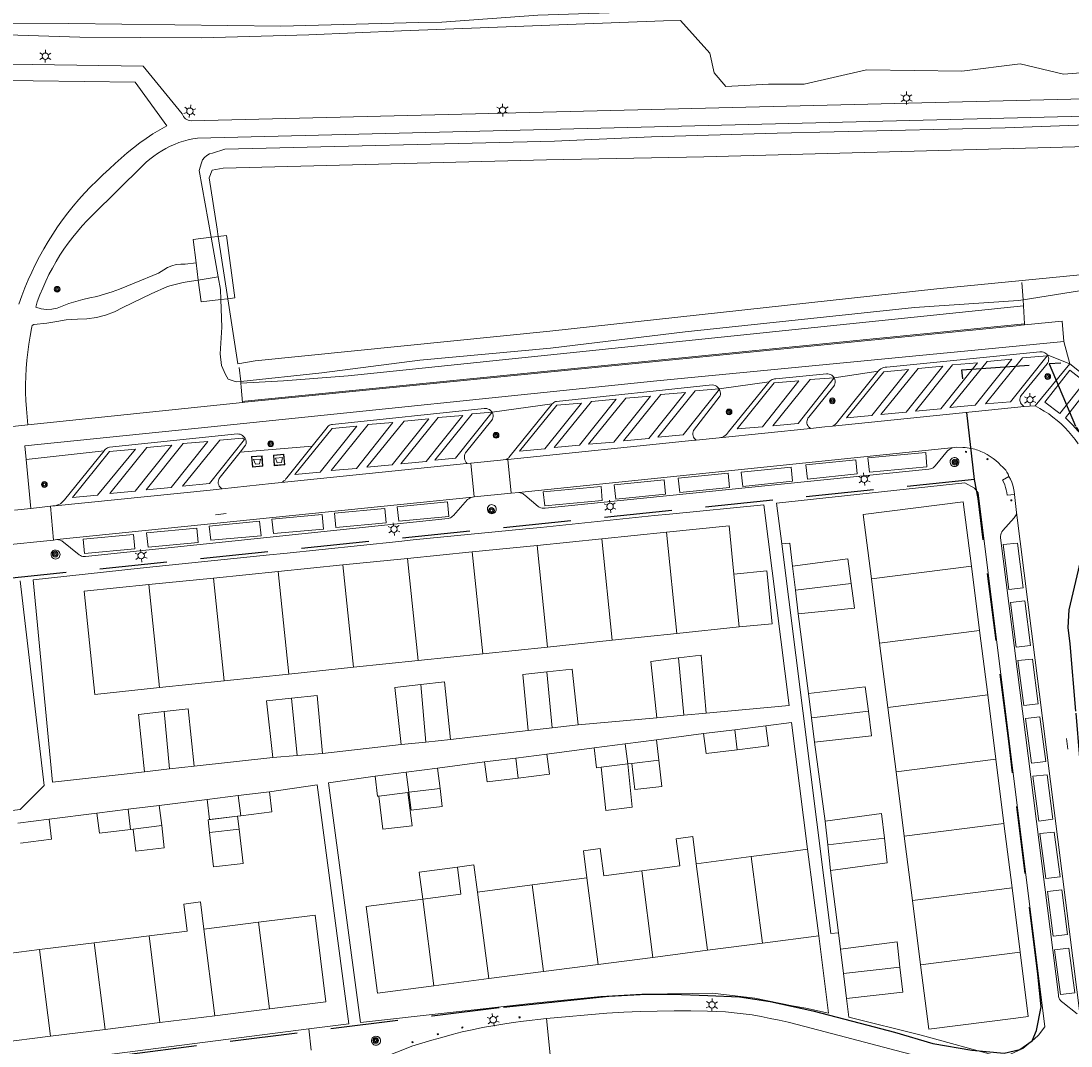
# Model space of a CAD drawing. Header units: metres. Extents: x 89872 to 94585, y 463299 to 469000.
# Tile 202 of 230: x 91280 to 91379, y 466183 to 466279. Entities that reach past the tile are written whole.
import ezdxf
from ezdxf.enums import TextEntityAlignment as Align

# ---------------------------------------------------------------- set-up
doc = ezdxf.new("R2010")
doc.units = ezdxf.units.M
doc.linetypes.add('HIDDEN', pattern=[9.525, 6.35, -3.175])
doc.layers.get('0').update_dxf_attribs({"linetype": 'CONTINUOUS'})
for name, color, linetype, lineweight in [('B-WE-GK-BESCHOEIING-G', 251, 'CONTINUOUS', 13), ('B-WE-GR-BEPLANTING_CULTUUR-G', 251, 'CONTINUOUS', 13), ('B-WE-GR-BOOM-S', 251, 'CONTINUOUS', 13), ('B-WE-IE-MEUBILAIR_WEGMEUBILAIR_PAAL-G', 251, 'CONTINUOUS', 13), ('B-WE-IE-TERREINAFSCHEIDING-G', 251, 'CONTINUOUS', 13), ('B-WE-IE-TERREINAFSCHEIDING_KUNSTMATIG_HEKWERK-G', 251, 'CONTINUOUS', 13), ('B-WE-KL-ET_LS_OV_LICHTMAST-S', 251, 'CONTINUOUS', 13), ('B-WE-KW-KUNSTWERK-GV', 251, 'CONTINUOUS', 13), ('B-WE-KW-KUNSTWERK_STEIGER-G', 251, 'CONTINUOUS', 13), ('B-WE-OG-TOPOGRAFIE_BEBOUWING-GV', 251, 'CONTINUOUS', 13), ('B-WE-OG-TOPOGRAFIE_BEBOUWING_LUIFEL-GV', 251, 'CONTINUOUS', 13), ('B-WE-OG-TOPOGRAFIE_HUISNUMMER-T25', 251, 'CONTINUOUS', 13), ('B-WE-OG-TOPOGRAFIE_STRAATNAAM-T18', 251, 'CONTINUOUS', 13), ('B-WE-OG-TOPOGRAFIE_WATER-GV', 251, 'CONTINUOUS', 13), ('B-WE-VH-KANTOPSLUITING_AFVALPLAATS-G', 251, 'CONTINUOUS', 13), ('B-WE-VH-VERHARDING-GV', 251, 'CONTINUOUS', 13), ('Percelen', 10, 'HIDDEN', 25)]:
    doc.layers.add(name, color=color, linetype=linetype, lineweight=lineweight)
doc.styles.get("Standard").update_dxf_attribs({"font": 'isocp.shx'})

# ---------------------------------------------------------------- blocks, each defined once
blk = doc.blocks.new('Q_BOOM')
for radius in [0.27, 0.18, 0.09]:
    blk.add_circle((0, 0), radius)
blk = doc.blocks.new('Q_AFVAL_APART_PLAATS')
for points in [[(-0.5, 0.5), (0.5, 0.5), (0.5, -0.5), (-0.5, -0.5)], [(-0.336, 0.197), (0.331, 0.197), (0.19, -0.251), (-0.196, -0.251)]]:
    blk.add_lwpolyline(points, close=True)
blk.add_lwpolyline([(-0.442, 0.464), (0.438, 0.464, -0.414214), (0.459, 0.442), (0.459, -0.437, -0.414214), (0.438, -0.459), (-0.442, -0.459, -0.414214), (-0.463, -0.437), (-0.463, 0.442, -0.414214), (-0.442, 0.464)], format="xyb")
blk = doc.blocks.new('Q_LICHTMAST')
for points in [[(-0.26, 0.15), (-0.52, 0.3)], [(0, 0.3), (0, 0.6)], [(0.26, 0.15), (0.52, 0.3)], [(-0.26, -0.15), (-0.52, -0.3)], [(0, -0.3), (0, -0.6)], [(0.26, -0.15), (0.52, -0.3)]]:
    blk.add_lwpolyline(points)
blk.add_circle((0, 0), 0.3)
blk = doc.blocks.new('Q_PAAL_STEEN')
for points in [[(-0.5, 0.5), (0.5, 0.5), (0.5, -0.5), (-0.5, -0.5)], [(-0.08, 0.33), (0.07, 0.33), (0.07, -0.33), (-0.08, -0.33)]]:
    blk.add_lwpolyline(points, close=True)
blk.add_lwpolyline([(-0.44, 0.46), (0.44, 0.46, -0.414214), (0.46, 0.44), (0.46, -0.44, -0.414214), (0.44, -0.46), (-0.44, -0.46, -0.414214), (-0.46, -0.44), (-0.46, 0.44), (-0.46, 0.44), (-0.46, 0.45), (-0.46, 0.45), (-0.46, 0.45), (-0.46, 0.45), (-0.46, 0.45), (-0.46, 0.45), (-0.46, 0.46), (-0.46, 0.46), (-0.46, 0.46), (-0.45, 0.46), (-0.45, 0.46), (-0.45, 0.46), (-0.45, 0.46), (-0.45, 0.46), (-0.45, 0.46), (-0.44, 0.46), (-0.44, 0.46)], format="xyb")
blk = doc.blocks.new('Q_PAALTJE')
at = {"xscale": 0.1, "yscale": 0.1, "zscale": 0.01}
blk.add_blockref('Q_PAAL_STEEN', (0, 0), dxfattribs=at)

msp = doc.modelspace()

# ---------------------------------------------------------------- linework, layer by layer
at = {"layer": 'B-WE-GK-BESCHOEIING-G'}
for p, q in [((91298.504, 466258.634), (91298.398, 466259.321)), ((91299.406, 466252.787), (91298.504, 466258.634))]:
    msp.add_line(p, q, dxfattribs=at)
for points in [[(91340.954, 466279.803), (91328.513, 466279.408), (91319.498, 466278.76), (91317.328, 466278.705), (91304.37, 466278.38), (91284.472, 466278.614), (91278.159, 466278.598), (91256.691, 466279.164), (91254.786, 466279.286), (91253.199, 466279.232), (91250.365, 466279.363), (91249.034, 466279.255), (91247.749, 466279.301), (91243.741, 466279.321), (91238.942, 466279.372), (91233.103, 466279.545), (91231.259, 466279.231), (91229.687, 466278.948), (91229.224, 466278.815)], [(91298.964, 466265.035), (91329.314, 466265.811), (91344.096, 466266.099), (91394.022, 466267.465), (91398.805, 466267.278), (91408.611, 466265.782), (91415.739, 466264.808), (91416.07, 466264.818)], [(91416.137, 466256.926), (91409.577, 466257.843), (91408.157, 466257.94), (91402.944, 466257.544), (91381.97, 466255.277), (91365.964, 466253.723), (91329.636, 466249.745), (91301.964, 466246.944), (91300.349, 466246.674), (91299.406, 466252.787)]]:
    msp.add_lwpolyline(points, dxfattribs=at)
at = {"layer": 'B-WE-GR-BEPLANTING_CULTUUR-G'}
for p, q in [((91296.63, 466254.516), (91298.509, 466254.852)), ((91374.097, 466252.11), (91374.193, 466250.424)), ((91374.193, 466250.424), (91374.199, 466250.323)), ((91378.427, 466246.677), (91377.891, 466248.756)), ((91376.318, 466247.517), (91378.427, 466246.677)), ((91356.308, 466245.364), (91360.456, 466245.996)), ((91345.519, 466244.323), (91350.23, 466244.985)), ((91324.204, 466242.134), (91329.863, 466242.927)), ((91280.483, 466237.688), (91287.805, 466238.503))]:
    msp.add_line(p, q, dxfattribs=at)
for points in [[(91341.89, 466278.904), (91344.632, 466275.854), (91345.042, 466273.978), (91346.142, 466272.717), (91350.159, 466272.937), (91353.488, 466272.922), (91359.341, 466274.284), (91368.306, 466274.144), (91373.768, 466274.844), (91377.83, 466273.864), (91383.152, 466274.284), (91391.276, 466274.284), (91398.279, 466274.004), (91402.621, 466273.444), (91406.123, 466274.564), (91407.664, 466276.665), (91408.784, 466279.747), (91408.644, 466283.528), (91408.858, 466287.8)], [(91300.624, 466244.856), (91300.644, 466244.473), (91300.796, 466243.052)]]:
    msp.add_lwpolyline(points, dxfattribs=at)
at = {"layer": 'B-WE-IE-TERREINAFSCHEIDING-G'}
for p, q in [((91300.549, 466238.364), (91307.329, 466238.954)), ((91352.946, 466223.189), (91353.898, 466215.728)), ((91354.461, 466211.154), (91355.474, 466203.721)), ((91355.976, 466199.119), (91356.719, 466193.248))]:
    msp.add_line(p, q, dxfattribs=at)
for points in [[(91237.435, 466275.419), (91291.447, 466274.63), (91295.113, 466270.138), (91295.166, 466270.009), (91295.238, 466269.889), (91295.327, 466269.781), (91295.431, 466269.688), (91295.548, 466269.612), (91295.675, 466269.554), (91295.809, 466269.516), (91295.948, 466269.499), (91393.767, 466271.881)], [(91279.793, 466252.274), (91280.064, 466253.041), (91280.356, 466253.8), (91280.669, 466254.551), (91281.002, 466255.292), (91281.357, 466256.024), (91281.731, 466256.746), (91282.126, 466257.458), (91282.54, 466258.158), (91282.973, 466258.846), (91283.426, 466259.522), (91283.897, 466260.185), (91284.386, 466260.834), (91284.893, 466261.47), (91285.418, 466262.091), (91285.96, 466262.698), (91286.519, 466263.289), (91287.093, 466263.864), (91287.684, 466264.423), (91288.29, 466264.966), (91288.829, 466265.489), (91289.383, 466265.995), (91289.953, 466266.484), (91290.538, 466266.955), (91291.136, 466267.408), (91291.749, 466267.843), (91292.375, 466268.258), (91293.013, 466268.653), (91293.663, 466269.029), (91290.717, 466273.126), (91238.022, 466273.812)], [(91391.164, 466270.205), (91296.562, 466267.864), (91296.119, 466267.79), (91295.68, 466267.693), (91295.247, 466267.576), (91294.819, 466267.437), (91294.4, 466267.276), (91293.988, 466267.096), (91293.586, 466266.895), (91293.195, 466266.675), (91292.815, 466266.435), (91292.447, 466266.177), (91292.092, 466265.902), (91291.752, 466265.609), (91291.426, 466265.299), (91286.695, 466260.628), (91286.207, 466260.134), (91285.735, 466259.625), (91285.28, 466259.1), (91284.842, 466258.561), (91284.422, 466258.007), (91284.021, 466257.44), (91283.639, 466256.86), (91283.276, 466256.268), (91282.932, 466255.665), (91282.609, 466255.05), (91282.306, 466254.425), (91282.023, 466253.79), (91281.762, 466253.147), (91281.522, 466252.495), (91281.389, 466251.986), (91281.868, 466251.845), (91282.37, 466251.785), (91282.875, 466251.808), (91283.37, 466251.912), (91283.841, 466252.096), (91284.481, 466252.325), (91285.129, 466252.531), (91285.784, 466252.713), (91286.445, 466252.872), (91287.111, 466253.006), (91287.828, 466253.209), (91288.538, 466253.436), (91289.239, 466253.687), (91289.932, 466253.962), (91290.615, 466254.26), (91292.895, 466255.188), (91293.387, 466255.495), (91293.749, 466255.72), (91294.141, 466255.888), (91294.553, 466255.996), (91294.977, 466256.042), (91295.403, 466256.024), (91296.418, 466256.161)], [(91296.63, 466254.516), (91295.58, 466254.381), (91295.209, 466254.301), (91294.839, 466254.218), (91294.469, 466254.132), (91294.1, 466254.042), (91293.732, 466253.948), (91292.208, 466253.232), (91289.56, 466251.966), (91288.764, 466251.559), (91287.929, 466251.242), (91287.065, 466251.018), (91286.181, 466250.89), (91285.288, 466250.858), (91284.214, 466250.8), (91283.356, 466250.65), (91282.419, 466250.475), (91281.187, 466250.375), (91281.033, 466250.263), (91281.005, 466250.132), (91280.978, 466250), (91280.838, 466249.255), (91280.718, 466248.507), (91280.618, 466247.756), (91280.539, 466247.002), (91280.48, 466246.247), (91280.442, 466245.49), (91280.424, 466244.733), (91280.426, 466243.975), (91280.449, 466243.218), (91280.493, 466242.461), (91280.557, 466241.706), (91280.641, 466240.953)], [(91300.624, 466244.856), (91304.624, 466245.066), (91310.684, 466245.533), (91374.097, 466252.11)], [(91351.397, 466229.758), (91352.153, 466229.848), (91352.41, 466227.687)]]:
    msp.add_lwpolyline(points, dxfattribs=at)
at = {"layer": 'B-WE-IE-TERREINAFSCHEIDING_KUNSTMATIG_HEKWERK-G'}
for p, q in [((91373.922, 466254.321), (91374.065, 466252.674)), ((91374.065, 466252.674), (91374.097, 466252.11)), ((91300.615, 466245.014), (91300.48, 466246.329)), ((91300.615, 466245.014), (91300.624, 466244.856))]:
    msp.add_line(p, q, dxfattribs=at)
msp.add_lwpolyline([(91300.786, 466243.151), (91301.005, 466243.174), (91374.193, 466250.424)], dxfattribs=at)
at = {"layer": 'B-WE-KW-KUNSTWERK-GV'}
msp.add_line((91296.418, 466256.161), (91296.63, 466254.516), dxfattribs=at)
at = {"layer": 'B-WE-KW-KUNSTWERK_STEIGER-G'}
for p, q in [((91298.504, 466258.634), (91297.847, 466258.554)), ((91299.294, 466258.729), (91298.504, 466258.634)), ((91298.754, 466252.709), (91299.406, 466252.787))]:
    msp.add_line(p, q, dxfattribs=at)
for points in [[(91297.847, 466258.554), (91296.136, 466258.348), (91296.418, 466256.161)], [(91299.406, 466252.787), (91300.05, 466252.865), (91299.294, 466258.729)], [(91296.63, 466254.516), (91296.892, 466252.485), (91298.754, 466252.709)]]:
    msp.add_lwpolyline(points, dxfattribs=at)
at = {"layer": 'B-WE-OG-TOPOGRAFIE_BEBOUWING-GV'}
for p, q in [((91359.049, 466232.536), (91359.818, 466226.496)), ((91340.569, 466230.855), (91334.496, 466230.242)), ((91340.569, 466230.855), (91341.541, 466221.352)), ((91334.496, 466230.242), (91328.424, 466229.629)), ((91335.471, 466220.718), (91334.496, 466230.242)), ((91322.352, 466229.017), (91316.28, 466228.404)), ((91328.424, 466229.629), (91322.352, 466229.017)), ((91322.352, 466229.017), (91323.331, 466219.448)), ((91329.401, 466220.083), (91328.424, 466229.629)), ((91316.28, 466228.404), (91310.207, 466227.791)), ((91316.28, 466228.404), (91317.261, 466218.813)), ((91304.135, 466227.178), (91298.063, 466226.565)), ((91310.207, 466227.791), (91304.135, 466227.178)), ((91304.135, 466227.178), (91305.121, 466217.544)), ((91311.191, 466218.179), (91310.207, 466227.791)), ((91347.41, 466221.966), (91346.908, 466226.941)), ((91352.41, 466227.687), (91352.678, 466225.438)), ((91359.818, 466226.496), (91369.204, 466227.679)), ((91369.965, 466221.637), (91369.204, 466227.679)), ((91298.063, 466226.565), (91291.991, 466225.952)), ((91291.991, 466225.952), (91292.981, 466216.274)), ((91299.051, 466216.909), (91298.063, 466226.565)), ((91352.678, 466225.438), (91357.908, 466226.045)), ((91359.818, 466226.496), (91360.588, 466220.455)), ((91352.678, 466225.438), (91352.946, 466223.189)), ((91341.541, 466221.352), (91347.41, 466221.966)), ((91335.471, 466220.718), (91341.541, 466221.352)), ((91369.965, 466221.637), (91360.588, 466220.455)), ((91370.727, 466215.595), (91369.965, 466221.637)), ((91323.331, 466219.448), (91329.401, 466220.083)), ((91329.401, 466220.083), (91335.471, 466220.718)), ((91360.588, 466220.455), (91361.357, 466214.415)), ((91317.261, 466218.813), (91323.331, 466219.448)), ((91341.707, 466219.057), (91342.216, 466213.688)), ((91305.121, 466217.544), (91311.191, 466218.179)), ((91311.191, 466218.179), (91317.261, 466218.813)), ((91299.051, 466216.909), (91305.121, 466217.544)), ((91329.853, 466212.503), (91329.356, 466217.756)), ((91292.981, 466216.274), (91299.051, 466216.909)), ((91317.987, 466211.168), (91317.519, 466216.558)), ((91305.904, 466209.904), (91305.394, 466215.282)), ((91353.898, 466215.728), (91354.181, 466213.428)), ((91370.727, 466215.595), (91361.357, 466214.415)), ((91371.488, 466209.554), (91370.727, 466215.595)), ((91359.538, 466214.05), (91354.181, 466213.428)), ((91361.357, 466214.415), (91362.126, 466208.374)), ((91293.425, 466214.029), (91293.935, 466208.644)), ((91339.68, 466213.447), (91342.216, 466213.688)), ((91342.216, 466213.688), (91344.309, 466213.887)), ((91354.181, 466213.428), (91354.461, 466211.154)), ((91327.599, 466212.234), (91329.853, 466212.503)), ((91329.853, 466212.503), (91332.279, 466212.793)), ((91346.981, 466212.324), (91344.054, 466211.959)), ((91349.908, 466212.69), (91346.981, 466212.324)), ((91347.216, 466210.439), (91346.981, 466212.324)), ((91315.664, 466210.925), (91317.987, 466211.168)), ((91317.987, 466211.168), (91320.31, 466211.41)), ((91339.635, 466211.36), (91336.707, 466210.995)), ((91339.87, 466209.475), (91339.635, 466211.36)), ((91305.904, 466209.904), (91308.285, 466210.09)), ((91336.707, 466210.995), (91333.78, 466210.63)), ((91336.942, 466209.109), (91336.707, 466210.995)), ((91303.614, 466209.726), (91305.904, 466209.904)), ((91326.431, 466209.665), (91323.504, 466209.3)), ((91329.358, 466210.03), (91326.431, 466209.665)), ((91326.666, 466207.78), (91326.431, 466209.665)), ((91336.942, 466209.109), (91337.327, 466209.157)), ((91371.488, 466209.554), (91362.126, 466208.374)), ((91372.25, 466203.512), (91371.488, 466209.554)), ((91291.587, 466208.376), (91293.935, 466208.644)), ((91293.935, 466208.644), (91296.235, 466208.906)), ((91316.158, 466208.335), (91313.231, 466207.97)), ((91319.086, 466208.701), (91316.158, 466208.335)), ((91316.394, 466206.45), (91316.158, 466208.335)), ((91319.321, 466206.815), (91319.086, 466208.701)), ((91362.126, 466208.374), (91362.896, 466202.333)), ((91303.307, 466206.502), (91300.38, 466206.137)), ((91316.307, 466206.439), (91316.394, 466206.45)), ((91292.972, 466205.213), (91290.045, 466204.848)), ((91293.207, 466203.327), (91292.972, 466205.213)), ((91300.38, 466206.137), (91297.453, 466205.772)), ((91300.38, 466206.137), (91300.615, 466204.252)), ((91290.045, 466204.848), (91287.117, 466204.482)), ((91290.28, 466202.962), (91290.045, 466204.848)), ((91300.324, 466204.216), (91300.615, 466204.252)), ((91282.632, 466203.923), (91279.705, 466203.558)), ((91355.474, 466203.721), (91355.714, 466201.519)), ((91372.25, 466203.512), (91362.896, 466202.333)), ((91373.012, 466197.47), (91372.25, 466203.512)), ((91290.28, 466202.962), (91290.528, 466202.993)), ((91300.844, 466199.768), (91300.479, 466202.978)), ((91362.896, 466202.333), (91363.665, 466196.292)), ((91361.028, 466202.136), (91355.714, 466201.519)), ((91355.714, 466201.519), (91355.976, 466199.119)), ((91348.524, 466200.408), (91343.364, 466199.741)), ((91349.577, 466192.276), (91348.524, 466200.408)), ((91354.872, 466192.961), (91353.819, 466201.093)), ((91343.364, 466199.741), (91344.44, 466191.611)), ((91333.113, 466198.414), (91327.975, 466197.749)), ((91334.166, 466190.281), (91333.113, 466198.414)), ((91339.303, 466190.946), (91338.25, 466199.079)), ((91327.975, 466197.749), (91322.838, 466197.084)), ((91329.029, 466189.615), (91327.975, 466197.749)), ((91363.665, 466196.292), (91373.012, 466197.47)), ((91373.773, 466191.429), (91373.012, 466197.47)), ((91317.701, 466196.419), (91318.754, 466188.285)), ((91323.891, 466188.95), (91322.838, 466197.084)), ((91363.665, 466196.292), (91364.435, 466190.252)), ((91302.29, 466194.254), (91297.15, 466193.61)), ((91297.15, 466193.61), (91298.169, 466185.474)), ((91303.309, 466186.118), (91302.29, 466194.254)), ((91292.01, 466192.966), (91286.871, 466192.322)), ((91293.029, 466184.83), (91292.01, 466192.966)), ((91349.577, 466192.276), (91354.872, 466192.961)), ((91281.731, 466191.678), (91276.591, 466191.033)), ((91286.871, 466192.322), (91281.731, 466191.678)), ((91281.731, 466191.678), (91282.75, 466183.541)), ((91286.871, 466192.322), (91287.89, 466184.185)), ((91339.303, 466190.946), (91344.44, 466191.611)), ((91344.44, 466191.611), (91349.577, 466192.276)), ((91356.915, 466191.704), (91357.193, 466189.42)), ((91373.773, 466191.429), (91364.435, 466190.252)), ((91334.166, 466190.281), (91339.303, 466190.946)), ((91323.891, 466188.95), (91329.029, 466189.615)), ((91329.029, 466189.615), (91334.166, 466190.281)), ((91362.494, 466190.036), (91357.193, 466189.42)), ((91357.193, 466189.42), (91357.476, 466187.099)), ((91318.754, 466188.285), (91323.891, 466188.95)), ((91293.029, 466184.83), (91298.169, 466185.474)), ((91298.169, 466185.474), (91303.309, 466186.118)), ((91287.89, 466184.185), (91293.029, 466184.83)), ((91277.61, 466182.897), (91282.75, 466183.541)), ((91282.75, 466183.541), (91287.89, 466184.185))]:
    msp.add_line(p, q, dxfattribs=at)
for points in [[(91369.204, 466227.679), (91368.442, 466233.72), (91359.049, 466232.536)], [(91346.908, 466226.941), (91346.453, 466231.449), (91340.569, 466230.855)], [(91357.908, 466226.045), (91357.605, 466228.356), (91352.41, 466227.687)], [(91347.41, 466221.966), (91350.494, 466222.277), (91349.992, 466227.252), (91346.908, 466226.941)], [(91291.991, 466225.952), (91285.925, 466225.34), (91286.904, 466215.639), (91292.981, 466216.274)], [(91352.946, 466223.189), (91358.211, 466223.734), (91357.908, 466226.045)], [(91341.707, 466219.057), (91339.105, 466218.728), (91339.68, 466213.447)], [(91344.309, 466213.887), (91343.847, 466219.328), (91341.707, 466219.057)], [(91332.279, 466212.793), (91331.731, 466218.012), (91329.356, 466217.756)], [(91329.356, 466217.756), (91327.085, 466217.512), (91327.599, 466212.234)], [(91317.519, 466216.558), (91315.078, 466216.281), (91315.664, 466210.925)], [(91320.31, 466211.41), (91319.741, 466216.81), (91317.519, 466216.558)], [(91359.538, 466214.05), (91359.242, 466216.36), (91353.898, 466215.728)], [(91305.394, 466215.282), (91303.041, 466215.037), (91303.614, 466209.726)], [(91308.285, 466210.09), (91307.793, 466215.532), (91305.394, 466215.282)], [(91296.235, 466208.906), (91295.666, 466214.291), (91293.425, 466214.029)], [(91354.461, 466211.154), (91359.833, 466211.739), (91359.538, 466214.05)], [(91293.425, 466214.029), (91291.017, 466213.747), (91291.587, 466208.376)], [(91347.216, 466210.439), (91350.143, 466210.804), (91349.908, 466212.69)], [(91344.054, 466211.959), (91344.289, 466210.074), (91347.216, 466210.439)], [(91333.78, 466210.63), (91334.015, 466208.744), (91334.461, 466208.8)], [(91323.504, 466209.3), (91323.739, 466207.414), (91326.666, 466207.78)], [(91326.666, 466207.78), (91329.593, 466208.145), (91329.358, 466210.03)], [(91313.231, 466207.97), (91313.466, 466206.085), (91313.562, 466206.097)], [(91300.615, 466204.252), (91303.543, 466204.617), (91303.307, 466206.502)], [(91297.453, 466205.772), (91297.688, 466203.886), (91300.324, 466204.216)], [(91287.117, 466204.482), (91287.353, 466202.597), (91290.28, 466202.962)], [(91361.028, 466202.136), (91360.762, 466204.445), (91355.474, 466203.721)], [(91279.94, 466201.672), (91282.867, 466202.038), (91282.632, 466203.923)], [(91297.688, 466202.66), (91298.054, 466199.451), (91300.844, 466199.768)], [(91343.364, 466199.741), (91343.058, 466202.282), (91341.496, 466202.08), (91341.825, 466199.541), (91338.25, 466199.079)], [(91355.976, 466199.119), (91361.293, 466199.827), (91361.028, 466202.136)], [(91338.25, 466199.079), (91334.683, 466198.617), (91334.346, 466201.155), (91332.784, 466200.953), (91333.113, 466198.414)], [(91353.819, 466201.093), (91352.257, 466200.891), (91348.524, 466200.408)], [(91322.838, 466197.084), (91322.51, 466199.623), (91320.948, 466199.421)], [(91317.701, 466196.419), (91312.4, 466195.733), (91313.454, 466187.599), (91318.754, 466188.285)], [(91297.15, 466193.61), (91296.832, 466196.15), (91295.269, 466195.955), (91295.587, 466193.414), (91292.01, 466192.966)], [(91303.309, 466186.118), (91308.613, 466186.783), (91307.593, 466194.919), (91302.29, 466194.254)], [(91362.494, 466190.036), (91362.216, 466192.398), (91356.915, 466191.704)], [(91364.435, 466190.252), (91365.204, 466184.211), (91373.37, 466185.24), (91374.535, 466185.387), (91373.773, 466191.429)], [(91357.476, 466187.099), (91362.772, 466187.673), (91362.494, 466190.036)]]:
    msp.add_lwpolyline(points, dxfattribs=at)
at = {"layer": 'B-WE-OG-TOPOGRAFIE_BEBOUWING_LUIFEL-GV'}
for p, q in [((91334.461, 466208.8), (91336.942, 466209.109)), ((91337.352, 466205.058), (91336.942, 466209.109)), ((91337.327, 466209.157), (91339.87, 466209.475)), ((91313.562, 466206.097), (91316.307, 466206.439)), ((91316.697, 466203.313), (91316.307, 466206.439)), ((91316.394, 466206.45), (91319.321, 466206.815)), ((91316.394, 466206.45), (91316.604, 466204.763)), ((91300.479, 466202.978), (91300.324, 466204.216)), ((91290.528, 466202.993), (91293.207, 466203.327)), ((91300.479, 466202.978), (91297.688, 466202.66))]:
    msp.add_line(p, q, dxfattribs=at)
for points in [[(91337.327, 466209.157), (91337.595, 466206.716), (91340.129, 466206.996), (91339.87, 466209.475)], [(91334.461, 466208.8), (91334.87, 466204.75), (91337.352, 466205.058)], [(91316.604, 466204.763), (91319.531, 466205.128), (91319.321, 466206.815)], [(91313.562, 466206.097), (91313.951, 466202.971), (91316.697, 466203.313)], [(91300.324, 466204.216), (91297.562, 466203.87), (91297.688, 466202.66)], [(91290.528, 466202.993), (91290.76, 466200.926), (91293.443, 466201.228), (91293.207, 466203.327)], [(91320.948, 466199.421), (91317.372, 466198.958), (91317.701, 466196.419)], [(91320.948, 466199.421), (91321.276, 466196.882), (91317.701, 466196.419)]]:
    msp.add_lwpolyline(points, dxfattribs=at)
at = {"layer": 'B-WE-OG-TOPOGRAFIE_STRAATNAAM-T18'}
for p, q in [((91298.25, 466232.507), (91299.245, 466232.608)), ((91378.129, 466211.494), (91378.254, 466210.502))]:
    msp.add_line(p, q, dxfattribs=at)
at = {"layer": 'B-WE-OG-TOPOGRAFIE_WATER-GV'}
msp.add_line((91297.847, 466258.554), (91298.509, 466254.852), dxfattribs=at)
for points in [[(91233.532, 466278.34), (91256.642, 466278.171), (91263.734, 466277.758), (91274.823, 466277.696), (91285.518, 466277.355), (91296.958, 466277.294), (91307.001, 466277.557), (91315.696, 466277.936), (91340.306, 466278.89), (91341.89, 466278.904)], [(91416.077, 466266.915), (91415.705, 466266.776), (91414.496, 466266.845), (91411.31, 466267.237), (91404.776, 466268.442), (91399.312, 466269.112), (91396.36, 466269.342), (91383.409, 466269.235), (91372.366, 466268.831), (91350.977, 466268.327), (91339.165, 466267.97), (91330.053, 466267.591), (91299.131, 466266.824), (91297.966, 466266.439), (91297.682, 466266.373), (91297.421, 466266.241), (91297.2, 466266.051), (91297.03, 466265.813), (91296.921, 466265.542), (91296.725, 466264.829), (91297.847, 466258.554)], [(91298.398, 466259.321), (91297.654, 466264.142), (91297.932, 466264.865), (91298.964, 466265.035)], [(91374.065, 466252.674), (91381.678, 466253.917), (91402.675, 466256.228), (91408.329, 466256.523), (91412.755, 466256.327), (91415.529, 466254.797), (91416.087, 466253.984)], [(91298.509, 466254.852), (91298.722, 466253.664), (91298.754, 466252.709)], [(91298.754, 466252.709), (91298.84, 466250.13), (91298.679, 466247.596), (91298.821, 466246.503), (91299.169, 466245.666), (91299.449, 466245.248), (91300.194, 466244.97), (91300.615, 466245.014)], [(91300.615, 466245.014), (91308.214, 466245.813), (91317.419, 466247.005), (91329.695, 466248.154), (91342.342, 466249.674), (91363.869, 466251.969), (91373.634, 466252.604), (91374.065, 466252.674)]]:
    msp.add_lwpolyline(points, dxfattribs=at)
at = {"layer": 'B-WE-VH-VERHARDING-GV'}
for p, q in [((91375.174, 466242.714), (91378.427, 466246.677)), ((91378.427, 466246.677), (91382.331, 466243.552)), ((91345.519, 466244.323), (91345.542, 466244.287)), ((91280.641, 466240.953), (91300.796, 466243.052)), ((91374.16, 466242.676), (91356.159, 466240.827)), ((91374.16, 466242.676), (91375.174, 466242.714)), ((91278.87, 466240.769), (91280.641, 466240.953)), ((91343.356, 466239.512), (91345.536, 466239.728)), ((91354.093, 466240.609), (91345.536, 466239.728)), ((91280.337, 466238.96), (91280.483, 466237.688)), ((91326.734, 466234.594), (91367.571, 466238.813)), ((91280.483, 466237.688), (91280.906, 466233.093)), ((91325.501, 466237.677), (91325.678, 466237.695)), ((91325.678, 466237.695), (91325.991, 466234.536)), ((91321.876, 466237.315), (91322.223, 466237.349)), ((91322.223, 466237.349), (91322.513, 466234.178)), ((91283.348, 466230.171), (91322.382, 466234.154)), ((91322.513, 466234.178), (91322.382, 466234.154)), ((91322.513, 466234.178), (91325.991, 466234.536)), ((91325.991, 466234.536), (91326.734, 466234.594)), ((91373.43, 466232.727), (91373.242, 466234.393)), ((91279.381, 466232.938), (91280.906, 466233.093)), ((91280.906, 466233.093), (91282.763, 466233.307)), ((91282.763, 466233.307), (91283.029, 466230.131)), ((91350.905, 466233.581), (91351.397, 466229.758)), ((91379.439, 466185.176), (91373.43, 466232.727)), ((91283.029, 466230.131), (91278.069, 466229.611)), ((91332.279, 466212.793), (91339.68, 466213.447)), ((91320.31, 466211.41), (91327.599, 466212.234)), ((91344.054, 466211.959), (91339.635, 466211.36)), ((91308.285, 466210.09), (91315.664, 466210.925)), ((91333.78, 466210.63), (91329.358, 466210.03)), ((91296.235, 466208.906), (91303.614, 466209.726)), ((91323.504, 466209.3), (91319.086, 466208.701)), ((91307.799, 466207.148), (91303.307, 466206.502)), ((91310.751, 466184.72), (91307.799, 466207.148)), ((91313.231, 466207.97), (91308.856, 466207.327)), ((91308.856, 466207.327), (91311.862, 466184.836)), ((91297.453, 466205.772), (91292.972, 466205.213)), ((91287.117, 466204.482), (91282.632, 466203.923)), ((91355.782, 466185.723), (91354.872, 466192.961)), ((91356.719, 466193.248), (91356.915, 466191.704)), ((91357.476, 466187.099), (91357.693, 466185.321)), ((91307, 466184.254), (91310.751, 466184.72)), ((91329.707, 466181.183), (91329.313, 466185.212)), ((91307, 466184.254), (91307.223, 466182.238)), ((91356.793, 466183.618), (91371.29, 466179.811))]:
    msp.add_line(p, q, dxfattribs=at)
for points in [[(91374.199, 466250.323), (91377.706, 466250.671), (91377.891, 466248.756)], [(91300.796, 466243.052), (91301.015, 466243.075), (91373.723, 466250.277), (91373.863, 466250.29), (91374.199, 466250.323)], [(91377.891, 466248.756), (91372.432, 466248.228), (91339.669, 466245.061), (91297.839, 466240.761), (91280.337, 466238.96)], [(91360.456, 466245.996), (91360.564, 466246.1), (91360.685, 466246.189), (91360.817, 466246.261), (91360.957, 466246.314), (91361.103, 466246.349), (91361.253, 466246.364), (91375.615, 466247.784), (91375.736, 466247.799), (91375.857, 466247.793), (91375.975, 466247.766), (91376.086, 466247.719), (91376.188, 466247.653), (91376.277, 466247.571), (91376.318, 466247.517)], [(91363.948, 466242.241), (91366.321, 466242.456), (91369.759, 466246.772), (91367.44, 466246.566), (91363.948, 466242.241)], [(91367.19, 466242.564), (91369.562, 466242.779), (91373.001, 466247.095), (91370.682, 466246.889), (91367.19, 466242.564)], [(91370.512, 466242.904), (91372.884, 466243.119), (91376.323, 466247.435), (91374.004, 466247.229), (91370.512, 466242.904)], [(91376.318, 466247.517), (91376.351, 466247.474), (91376.406, 466247.366), (91376.442, 466247.251), (91376.458, 466247.13), (91376.452, 466247.009), (91376.426, 466246.891), (91376.379, 466246.779), (91376.314, 466246.677), (91373.878, 466243.704), (91373.815, 466243.599), (91373.772, 466243.485), (91373.75, 466243.365), (91373.75, 466243.243), (91373.772, 466243.122), (91373.814, 466243.008), (91373.877, 466242.903), (91373.957, 466242.811), (91374.052, 466242.734), (91374.16, 466242.676)], [(91350.23, 466244.985), (91350.307, 466245.074), (91350.398, 466245.148), (91350.5, 466245.206), (91350.611, 466245.245), (91350.726, 466245.266), (91350.843, 466245.267), (91355.607, 466245.733), (91355.735, 466245.733), (91355.862, 466245.71), (91355.983, 466245.666), (91356.094, 466245.601), (91356.192, 466245.519), (91356.275, 466245.42), (91356.308, 466245.364)], [(91356.159, 466240.827), (91356.239, 466240.863), (91356.365, 466240.94), (91356.479, 466241.033), (91356.581, 466241.14), (91356.668, 466241.26), (91360.456, 466245.996)], [(91357.474, 466241.606), (91359.847, 466241.821), (91363.286, 466246.137), (91360.966, 466245.931), (91357.474, 466241.606)], [(91360.698, 466241.91), (91363.071, 466242.125), (91366.509, 466246.441), (91364.19, 466246.235), (91360.698, 466241.91)], [(91378.438, 466246.087), (91376.083, 466243.061), (91377.489, 466242.004), (91379.853, 466244.977), (91378.438, 466246.087)], [(91329.863, 466242.927), (91329.928, 466242.993), (91330.002, 466243.048), (91330.084, 466243.092), (91330.171, 466243.123), (91330.262, 466243.141), (91344.875, 466244.686), (91345.009, 466244.671), (91345.139, 466244.634), (91345.261, 466244.574), (91345.371, 466244.495), (91345.465, 466244.398), (91345.519, 466244.323)], [(91345.536, 466239.728), (91345.685, 466239.753), (91345.83, 466239.797), (91345.967, 466239.861), (91346.094, 466239.942), (91346.21, 466240.039), (91346.312, 466240.151), (91346.398, 466240.276), (91350.23, 466244.985)], [(91347.204, 466240.558), (91349.577, 466240.773), (91353.015, 466245.089), (91350.696, 466244.883), (91347.204, 466240.558)], [(91356.308, 466245.364), (91354.054, 466245.187), (91350.562, 466240.863), (91352.935, 466241.077), (91356.308, 466245.364)], [(91356.308, 466245.364), (91356.34, 466245.309), (91356.384, 466245.188), (91356.407, 466245.062), (91356.407, 466244.933), (91356.385, 466244.806), (91356.342, 466244.685), (91356.278, 466244.574), (91353.932, 466241.663), (91353.861, 466241.566), (91353.807, 466241.457), (91353.773, 466241.34), (91353.759, 466241.22), (91353.767, 466241.099), (91353.796, 466240.981), (91353.844, 466240.87), (91353.911, 466240.769), (91353.995, 466240.681), (91354.093, 466240.609)], [(91333.271, 466239.116), (91335.644, 466239.331), (91339.082, 466243.647), (91336.763, 466243.441), (91333.271, 466239.116)], [(91336.548, 466239.457), (91338.921, 466239.672), (91342.36, 466243.988), (91340.041, 466243.782), (91336.548, 466239.457)], [(91345.542, 466244.287), (91342.136, 466240.012), (91339.763, 466239.797), (91343.255, 466244.122), (91345.519, 466244.323)], [(91345.542, 466244.287), (91345.594, 466244.174), (91345.628, 466244.054), (91345.643, 466243.93), (91345.638, 466243.805), (91345.613, 466243.683), (91343.12, 466240.415), (91343.077, 466240.296), (91343.056, 466240.172), (91343.056, 466240.046), (91343.077, 466239.921), (91343.12, 466239.803), (91343.181, 466239.693), (91343.261, 466239.595), (91343.356, 466239.512)], [(91380.354, 466244.565), (91378.031, 466241.592), (91378.671, 466240.974), (91379.257, 466240.33), (91381.769, 466243.455), (91380.354, 466244.565)], [(91325.501, 466237.677), (91325.566, 466237.706), (91325.628, 466237.741), (91325.686, 466237.782), (91325.74, 466237.829), (91325.789, 466237.881), (91329.863, 466242.927)], [(91326.788, 466238.463), (91329.161, 466238.678), (91332.6, 466242.994), (91330.281, 466242.788), (91326.788, 466238.463)], [(91330.048, 466238.812), (91332.421, 466239.027), (91335.859, 466243.343), (91333.54, 466243.137), (91330.048, 466238.812)], [(91379.215, 466239.146), (91378.933, 466239.554), (91378.631, 466239.948), (91378.311, 466240.326), (91377.972, 466240.688), (91377.617, 466241.034), (91377.245, 466241.362), (91376.858, 466241.672), (91376.456, 466241.963), (91376.041, 466242.234), (91375.613, 466242.484), (91375.174, 466242.714)], [(91307.329, 466238.954), (91308.74, 466240.71), (91308.795, 466240.793), (91308.865, 466240.864), (91308.946, 466240.92), (91309.037, 466240.961), (91309.134, 466240.983), (91309.233, 466240.988), (91323.479, 466242.465), (91323.604, 466242.476), (91323.73, 466242.464), (91323.851, 466242.43), (91323.965, 466242.374), (91324.066, 466242.3), (91324.153, 466242.208), (91324.204, 466242.134)], [(91315.658, 466237.299), (91318.031, 466237.514), (91321.47, 466241.83), (91319.151, 466241.624), (91315.658, 466237.299)], [(91324.204, 466242.134), (91322.324, 466241.965), (91318.832, 466237.641), (91320.789, 466237.818), (91324.204, 466242.134)], [(91324.204, 466242.134), (91324.271, 466241.986), (91324.298, 466241.863), (91324.303, 466241.737), (91324.286, 466241.612), (91324.246, 466241.493), (91324.186, 466241.382), (91321.706, 466238.311), (91321.65, 466238.186), (91321.616, 466238.054), (91321.605, 466237.919), (91321.616, 466237.783), (91321.65, 466237.651), (91321.706, 466237.527), (91321.782, 466237.413), (91321.876, 466237.315)], [(91305.701, 466236.287), (91308.074, 466236.502), (91311.513, 466240.818), (91309.194, 466240.612), (91305.701, 466236.287)], [(91309.095, 466236.645), (91311.468, 466236.86), (91314.906, 466241.176), (91312.587, 466240.97), (91309.095, 466236.645)], [(91312.462, 466236.967), (91314.835, 466237.182), (91318.273, 466241.498), (91315.954, 466241.292), (91312.462, 466236.967)], [(91354.093, 466240.609), (91355.453, 466240.755), (91356.159, 466240.827)], [(91287.805, 466238.503), (91287.86, 466238.593), (91287.929, 466238.672), (91288.011, 466238.737), (91288.103, 466238.787), (91288.203, 466238.82), (91288.307, 466238.834), (91300.297, 466240.088), (91300.426, 466240.082), (91300.552, 466240.055), (91300.673, 466240.009), (91300.785, 466239.943), (91300.884, 466239.86), (91300.969, 466239.762), (91301.036, 466239.652), (91301.085, 466239.532), (91301.114, 466239.406), (91301.122, 466239.276), (91301.109, 466239.148), (91301.076, 466239.023), (91300.549, 466238.364)], [(91295.162, 466235.195), (91297.678, 466235.432), (91300.964, 466239.577), (91300.781, 466239.685), (91298.654, 466239.519), (91295.162, 466235.195)], [(91288.321, 466234.496), (91290.694, 466234.711), (91294.133, 466239.027), (91291.813, 466238.821), (91288.321, 466234.496)], [(91291.724, 466234.854), (91294.097, 466235.069), (91297.535, 466239.385), (91295.216, 466239.179), (91291.724, 466234.854)], [(91304.442, 466235.539), (91304.561, 466235.599), (91304.672, 466235.674), (91304.772, 466235.762), (91304.86, 466235.863), (91304.935, 466235.974), (91307.329, 466238.954)], [(91343.356, 466239.512), (91343.254, 466239.502), (91325.678, 466237.695)], [(91367.571, 466238.813), (91367.437, 466238.778), (91367.307, 466238.728), (91367.184, 466238.664), (91367.07, 466238.585), (91366.965, 466238.494), (91365.801, 466237.106), (91365.709, 466237.005), (91365.601, 466236.92), (91365.482, 466236.852), (91365.354, 466236.803), (91365.219, 466236.775), (91329.179, 466233.121), (91329.041, 466233.11), (91328.903, 466233.12), (91328.769, 466233.153), (91328.642, 466233.208), (91328.525, 466233.283), (91327.272, 466234.339), (91327.181, 466234.42), (91327.08, 466234.487), (91326.97, 466234.54), (91326.854, 466234.575), (91326.734, 466234.594)], [(91367.571, 466238.813), (91367.78, 466238.834), (91368.407, 466238.825), (91368.6, 466238.815), (91368.793, 466238.796), (91368.985, 466238.769), (91369.175, 466238.735), (91369.364, 466238.693)], [(91369.364, 466238.693), (91369.514, 466238.654), (91369.663, 466238.61), (91369.81, 466238.561), (91369.956, 466238.508), (91370.099, 466238.449), (91370.398, 466238.312), (91370.688, 466238.157), (91370.968, 466237.986), (91371.237, 466237.798), (91371.494, 466237.594), (91371.739, 466237.375), (91371.971, 466237.142), (91372.134, 466237), (91372.283, 466236.843), (91372.418, 466236.674), (91372.537, 466236.493), (91372.639, 466236.302), (91372.723, 466236.103)], [(91283.198, 466233.354), (91283.367, 466233.397), (91283.53, 466233.461), (91283.683, 466233.544), (91283.824, 466233.647), (91283.951, 466233.766), (91284.063, 466233.901), (91287.805, 466238.503)], [(91284.811, 466234.129), (91287.184, 466234.344), (91290.734, 466238.646), (91288.303, 466238.454), (91284.811, 466234.129)], [(91300.549, 466238.364), (91298.676, 466236.023), (91298.601, 466235.921), (91298.546, 466235.808), (91298.512, 466235.687), (91298.5, 466235.561), (91298.511, 466235.436), (91298.545, 466235.315), (91298.6, 466235.201), (91298.675, 466235.1), (91298.766, 466235.013), (91298.872, 466234.945)], [(91359.483, 466237.84), (91359.624, 466236.496), (91365.023, 466237.002), (91364.916, 466238.336), (91359.483, 466237.84)], [(91367.705, 466237.037), (91367.795, 466237.069), (91367.877, 466237.121), (91367.944, 466237.19), (91367.995, 466237.272), (91368.025, 466237.363), (91368.034, 466237.459), (91368.021, 466237.555), (91367.987, 466237.645), (91367.933, 466237.725), (91367.863, 466237.791), (91367.779, 466237.839), (91367.687, 466237.868), (91367.591, 466237.874), (91367.496, 466237.859), (91367.404, 466237.819), (91367.325, 466237.759), (91367.262, 466237.683), (91367.218, 466237.593), (91367.196, 466237.496), (91367.198, 466237.397), (91367.222, 466237.301), (91367.269, 466237.213), (91367.334, 466237.138), (91367.415, 466237.08), (91367.507, 466237.043), (91367.605, 466237.028), (91367.705, 466237.037)], [(91304.442, 466235.539), (91321.809, 466237.308), (91321.876, 466237.315)], [(91322.223, 466237.349), (91324.988, 466237.624), (91325.501, 466237.677)], [(91347.594, 466236.51), (91347.737, 466235.158), (91352.398, 466235.65), (91352.29, 466236.984), (91347.594, 466236.51)], [(91353.665, 466237.19), (91353.808, 466235.838), (91358.469, 466236.331), (91358.361, 466237.665), (91353.665, 466237.19)], [(91335.667, 466235.31), (91335.81, 466233.958), (91340.471, 466234.45), (91340.363, 466235.784), (91335.667, 466235.31)], [(91341.684, 466235.937), (91341.827, 466234.584), (91346.488, 466235.077), (91346.381, 466236.411), (91341.684, 466235.937)], [(91372.723, 466236.103), (91372.119, 466235.75), (91372.234, 466235.533), (91372.333, 466235.308), (91372.413, 466235.075), (91372.476, 466234.837), (91372.519, 466234.595), (91372.544, 466234.35), (91373.242, 466234.393)], [(91373.242, 466234.393), (91373.212, 466234.692), (91373.159, 466234.988), (91373.083, 466235.279), (91372.985, 466235.562), (91372.864, 466235.838), (91372.723, 466236.103)], [(91283.198, 466233.354), (91297.753, 466234.824), (91298.872, 466234.945)], [(91298.872, 466234.945), (91303.491, 466235.442), (91304.442, 466235.539)], [(91329.004, 466234.67), (91329.144, 466233.326), (91334.543, 466233.832), (91334.436, 466235.166), (91329.004, 466234.67)], [(91369.847, 466234.562), (91369.494, 466234.991), (91368.58, 466235.493), (91350.905, 466233.581)], [(91322.382, 466234.154), (91322.254, 466234.116), (91322.131, 466234.066), (91322.014, 466234.002), (91321.904, 466233.927), (91320.579, 466232.445), (91320.499, 466232.356), (91320.407, 466232.279), (91320.304, 466232.218), (91320.194, 466232.173), (91320.077, 466232.145), (91286.029, 466228.582), (91285.909, 466228.58), (91285.789, 466228.594), (91285.673, 466228.623), (91285.561, 466228.667), (91285.456, 466228.725), (91283.817, 466230.068), (91283.666, 466230.124), (91283.509, 466230.158), (91283.348, 466230.171)], [(91371.772, 466181.647), (91372.184, 466181.651), (91372.883, 466181.866), (91374.038, 466182.386), (91375.121, 466183.312), (91375.484, 466183.657), (91376.106, 466184.427), (91369.847, 466234.562)], [(91349.714, 466233.441), (91340.876, 466232.572), (91339.444, 466232.447), (91328.761, 466231.319), (91327.383, 466231.185), (91316.799, 466230.146), (91315.465, 466230.003), (91304.675, 466228.856), (91303.314, 466228.731), (91292.685, 466227.63), (91291.163, 466227.478), (91281.121, 466226.39)], [(91282.763, 466233.307), (91282.969, 466233.331), (91283.198, 466233.354)], [(91309.412, 466232.647), (91309.552, 466231.303), (91314.271, 466231.737), (91314.137, 466233.098), (91309.412, 466232.647)], [(91315.304, 466233.256), (91315.444, 466231.912), (91320.163, 466232.346), (91320.029, 466233.707), (91315.304, 466233.256)], [(91324.277, 466232.614), (91324.368, 466232.646), (91324.449, 466232.697), (91324.517, 466232.766), (91324.567, 466232.849), (91324.597, 466232.94), (91324.606, 466233.036), (91324.593, 466233.132), (91324.559, 466233.222), (91324.505, 466233.302), (91324.435, 466233.368), (91324.352, 466233.416), (91324.259, 466233.444), (91324.163, 466233.451), (91324.068, 466233.436), (91323.977, 466233.396), (91323.897, 466233.336), (91323.834, 466233.259), (91323.791, 466233.17), (91323.769, 466233.073), (91323.77, 466232.974), (91323.795, 466232.877), (91323.841, 466232.789), (91323.906, 466232.714), (91323.987, 466232.657), (91324.08, 466232.62), (91324.178, 466232.605), (91324.277, 466232.614)], [(91344.309, 466213.887), (91352.097, 466214.589), (91349.714, 466233.441)], [(91297.664, 466231.447), (91297.804, 466230.103), (91302.523, 466230.537), (91302.389, 466231.898), (91297.664, 466231.447)], [(91303.538, 466232.074), (91303.678, 466230.73), (91308.397, 466231.164), (91308.263, 466232.525), (91303.538, 466232.074)], [(91373.43, 466232.727), (91373.423, 466232.613), (91373.396, 466232.501), (91373.35, 466232.396), (91373.286, 466232.3), (91373.207, 466232.217), (91372.154, 466231.031), (91372.07, 466230.905), (91372.004, 466230.77), (91371.955, 466230.627), (91371.926, 466230.478), (91371.917, 466230.328), (91377.366, 466187.442), (91377.381, 466187.297), (91377.419, 466187.156), (91377.479, 466187.022), (91377.558, 466186.9), (91377.656, 466186.791), (91377.769, 466186.699), (91379.139, 466185.66)], [(91291.772, 466230.802), (91291.913, 466229.458), (91296.631, 466229.892), (91296.497, 466231.254), (91291.772, 466230.802)], [(91283.348, 466230.171), (91283.187, 466230.162), (91283.029, 466230.131)], [(91285.809, 466230.211), (91285.949, 466228.867), (91290.668, 466229.302), (91290.534, 466230.663), (91285.809, 466230.211)], [(91372.176, 466229.704), (91372.727, 466225.489), (91374.064, 466225.654), (91373.523, 466229.841), (91372.176, 466229.704)], [(91283.321, 466228.351), (91283.412, 466228.383), (91283.493, 466228.435), (91283.56, 466228.504), (91283.611, 466228.586), (91283.641, 466228.678), (91283.65, 466228.774), (91283.637, 466228.869), (91283.603, 466228.96), (91283.549, 466229.04), (91283.479, 466229.106), (91283.395, 466229.154), (91283.303, 466229.182), (91283.207, 466229.189), (91283.112, 466229.173), (91283.021, 466229.134), (91282.941, 466229.074), (91282.878, 466228.997), (91282.834, 466228.908), (91282.813, 466228.811), (91282.814, 466228.711), (91282.838, 466228.615), (91282.885, 466228.527), (91282.95, 466228.452), (91283.031, 466228.395), (91283.123, 466228.358), (91283.222, 466228.343), (91283.321, 466228.351)], [(91351.397, 466229.758), (91356.009, 466193.18), (91356.719, 466193.248)], [(91213.514, 466196.45), (91279.905, 466204.838), (91282.16, 466207.093), (91279.903, 466226.309)], [(91281.121, 466226.39), (91282.939, 466207.4), (91289.957, 466208.192), (91291.587, 466208.376)], [(91372.857, 466224.278), (91373.407, 466220.063), (91374.745, 466220.228), (91374.204, 466224.415), (91372.857, 466224.278)], [(91373.573, 466218.816), (91374.123, 466214.601), (91375.461, 466214.766), (91374.92, 466218.953), (91373.573, 466218.816)], [(91374.289, 466213.389), (91374.84, 466209.175), (91376.178, 466209.34), (91375.636, 466213.527), (91374.289, 466213.389)], [(91353.819, 466201.093), (91352.299, 466212.989), (91349.908, 466212.69)], [(91374.97, 466207.963), (91375.52, 466203.748), (91376.858, 466203.913), (91376.317, 466208.101), (91374.97, 466207.963)], [(91375.632, 466202.573), (91376.183, 466198.358), (91377.521, 466198.523), (91376.98, 466202.71), (91375.632, 466202.573)], [(91376.331, 466197.147), (91376.881, 466192.932), (91378.219, 466193.097), (91377.678, 466197.284), (91376.331, 466197.147)], [(91377.011, 466191.667), (91377.562, 466187.452), (91378.9, 466187.617), (91378.359, 466191.804), (91377.011, 466191.667)], [(91311.862, 466184.836), (91328.122, 466186.663), (91334.417, 466187.272), (91338.267, 466187.496), (91343.049, 466187.549), (91344.894, 466187.576), (91348.878, 466187.119), (91352.37, 466186.412), (91353.66, 466186.179), (91355.782, 466185.723)], [(91329.313, 466185.212), (91334.99, 466185.723), (91336.563, 466185.805), (91338.137, 466185.867), (91339.712, 466185.909), (91341.287, 466185.93), (91342.862, 466185.931), (91344.437, 466185.911), (91345.274, 466185.875), (91346.11, 466185.821), (91346.945, 466185.749), (91347.778, 466185.66), (91348.609, 466185.552), (91349.459, 466185.392), (91350.306, 466185.222), (91351.151, 466185.043), (91351.995, 466184.854), (91352.836, 466184.657), (91356.793, 466183.618)], [(91312.119, 466181.082), (91313.148, 466181.221), (91313.856, 466181.501), (91314.563, 466181.78), (91315.27, 466182.059), (91315.978, 466182.339), (91316.685, 466182.618), (91317.622, 466182.9), (91318.562, 466183.174), (91319.504, 466183.439), (91320.449, 466183.695), (91321.395, 466183.943), (91322.348, 466184.156), (91323.305, 466184.352), (91324.265, 466184.53), (91325.228, 466184.692), (91326.194, 466184.837), (91327.162, 466184.964), (91329.313, 466185.212)], [(91357.693, 466185.321), (91364.473, 466183.629), (91371.772, 466181.647)], [(91261.113, 466178.336), (91263.675, 466178.667), (91307, 466184.254)], [(91313.407, 466182.703), (91313.497, 466182.735), (91313.579, 466182.787), (91313.646, 466182.856), (91313.697, 466182.938), (91313.727, 466183.03), (91313.736, 466183.126), (91313.723, 466183.221), (91313.689, 466183.311), (91313.635, 466183.391), (91313.565, 466183.457), (91313.481, 466183.506), (91313.389, 466183.534), (91313.293, 466183.54), (91313.198, 466183.525), (91313.106, 466183.485), (91313.027, 466183.425), (91312.964, 466183.349), (91312.92, 466183.26), (91312.898, 466183.163), (91312.9, 466183.063), (91312.924, 466182.967), (91312.971, 466182.879), (91313.036, 466182.804), (91313.117, 466182.746), (91313.209, 466182.709), (91313.308, 466182.695), (91313.407, 466182.703)]]:
    msp.add_lwpolyline(points, dxfattribs=at)
at = {"layer": 'Percelen'}
for p, q in [((91415.619, 466249.337), (91376.503, 466246.662)), ((91369.497, 466235.808), (91210.4, 466219.533))]:
    msp.add_line(p, q, dxfattribs=at)
for points in [[(91369.497, 466235.808), (91368.297, 466246.101), (91376.503, 466246.662)], [(91376.503, 466246.662), (91379.023, 466240.728), (91379.572, 466239.891), (91380.196, 466238.495), (91380.54, 466236.572), (91380.509, 466234.586), (91380.279, 466232.022), (91379.215, 466227.314), (91378.332, 466223.574), (91378.253, 466221.911), (91378.436, 466220.387), (91378.993, 466213.876), (91379.353, 466209.671), (91381.212, 466196.674), (91381.262, 466195.965), (91382.906, 466181.762)], [(91261.824, 466178.291), (91318.569, 466185.467), (91325.292, 466186.286), (91330.399, 466186.791), (91335.181, 466187.305), (91338.094, 466187.476), (91341.163, 466187.499), (91344.463, 466187.372), (91347.423, 466187.232), (91350.312, 466186.812), (91354.303, 466185.932), (91358.751, 466184.76), (91361.986, 466183.936), (91365.569, 466182.85), (91369.253, 466182.229), (91372.276, 466181.962), (91373.757, 466182.302), (91374.913, 466183.125), (91375.321, 466184.072), (91375.737, 466186.308), (91375.426, 466189.363), (91372.702, 466211.234), (91369.823, 466234.035), (91369.497, 466235.808)]]:
    msp.add_lwpolyline(points, dxfattribs=at)

# ---------------------------------------------------------------- block references
at = {"layer": 'B-WE-GR-BOOM-S'}
for p, rotation in [((91283.385, 466253.672), 65.97893496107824), ((91376.36, 466245.479), 50.66968781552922), ((91356.146, 466243.202), 51.13435959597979), ((91346.45, 466242.156), 50.86265199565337), ((91324.581, 466239.962), 51.07723373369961), ((91303.423, 466239.169), 4.973387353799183), ((91367.657, 466237.438), 71.75414547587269), ((91282.186, 466235.341), 95.25962969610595), ((91324.157, 466232.907), 158.3048905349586), ((91283.201, 466228.806), 36.86989764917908), ((91313.281, 466183.155), 50.343055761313)]:
    msp.add_blockref('Q_BOOM', p, dxfattribs=dict(at, rotation=rotation))
at = {"layer": 'B-WE-IE-MEUBILAIR_WEGMEUBILAIR_PAAL-G'}
for p, rotation in [((91368.692, 466238.411), 174.3775993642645), ((91370.715, 466237.722), 148.5869914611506), ((91372.954, 466233.853), 96.43831378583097), ((91326.79, 466185.309), 7.474420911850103), ((91319.107, 466183.733), 15.71216058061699), ((91321.417, 466184.36), 12.59881251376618), ((91316.743, 466182.981), 16.74972014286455)]:
    msp.add_blockref('Q_PAALTJE', p, dxfattribs=dict(at, rotation=rotation))
at = {"layer": 'B-WE-KL-ET_LS_OV_LICHTMAST-S'}
for p, rotation in [((91282.27, 466275.549), 179.163090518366), ((91363.108, 466271.627), 1.394939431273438), ((91295.844, 466270.391), 112.3354425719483), ((91325.196, 466270.481), 1.394939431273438), ((91374.703, 466243.308), 2.146174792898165), ((91359.141, 466235.841), 5.789284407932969), ((91335.287, 466233.28), 5.789284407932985), ((91314.997, 466231.149), 5.974052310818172), ((91291.268, 466228.659), 5.974052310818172), ((91344.85, 466186.485), 177.5371833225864), ((91324.309, 466185.089), 9.549133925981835)]:
    msp.add_blockref('Q_LICHTMAST', p, dxfattribs=dict(at, rotation=rotation))
at = {"layer": 'B-WE-VH-KANTOPSLUITING_AFVALPLAATS-G', "rotation": 4.973387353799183}
for p in [(91302.159, 466237.508), (91304.218, 466237.652)]:
    msp.add_blockref('Q_AFVAL_APART_PLAATS', p, dxfattribs=at)

# ---------------------------------------------------------------- texts
at = {"layer": 'B-WE-OG-TOPOGRAFIE_HUISNUMMER-T25'}
for s, rotation, p in [('15-16', 7.2, (91366.343, 466230.387)), ('3-4', 5.8, (91337.784, 466228.061)), ('1-2', 5.8, (91343.762, 466228.665)), ('5-6', 5.8, (91331.711, 466227.448)), ('9-10', 5.8, (91319.567, 466226.223)), ('7-8', 5.7, (91325.639, 466226.836)), ('13-14', 5.8, (91307.422, 466224.997)), ('11-12', 5.8, (91313.495, 466225.61)), ('15-16', 5.8, (91301.35, 466224.384)), ('13-14', 7.2, (91367.104, 466224.346)), ('19-20', 5.8, (91289.209, 466223.159)), ('17-18', 5.8, (91295.278, 466223.771)), ('11-12', 7.2, (91367.866, 466218.303)), ('9-10', 7.2, (91368.627, 466212.262)), ('7-8', 7.2, (91369.389, 466206.22)), ('5-6', 7.2, (91370.151, 466200.178)), ('2', 7.4, (91350.5, 466195.9)), ('4', 7.4, (91346.69, 466194.423)), ('6', 7.4, (91341.558, 466193.758)), ('3-4', 7.2, (91370.912, 466194.137)), ('10', 7.4, (91331.295, 466192.43)), ('8', 7.4, (91336.427, 466193.094)), ('12', 7.4, (91326.163, 466191.765)), ('16', 7.4, (91315.9, 466190.436)), ('14', 7.4, (91321.031, 466191.101)), ('18', 7.2, (91305.583, 466188.923)), ('22', 7.2, (91295.244, 466187.627)), ('20', 7.2, (91300.414, 466188.275)), ('1-2', 7.2, (91371.674, 466188.095)), ('24', 7.2, (91290.075, 466186.979)), ('26', 7.2, (91284.905, 466186.331))]:
    msp.add_text(s, height=0.0025, rotation=rotation, dxfattribs=at).set_placement(p, align=Align.MIDDLE)
at = {"layer": 'B-WE-OG-TOPOGRAFIE_STRAATNAAM-T18'}
for s, rotation, p in [('Surinamestraat', 5.7961, (91298.25, 466232.507)), ('Curaçaostraat', 277.18188, (91378.129, 466211.494))]:
    msp.add_text(s, height=0.005, rotation=rotation, dxfattribs=at).set_placement(p, align=Align.MIDDLE)

doc.saveas('drawing.dxf')
